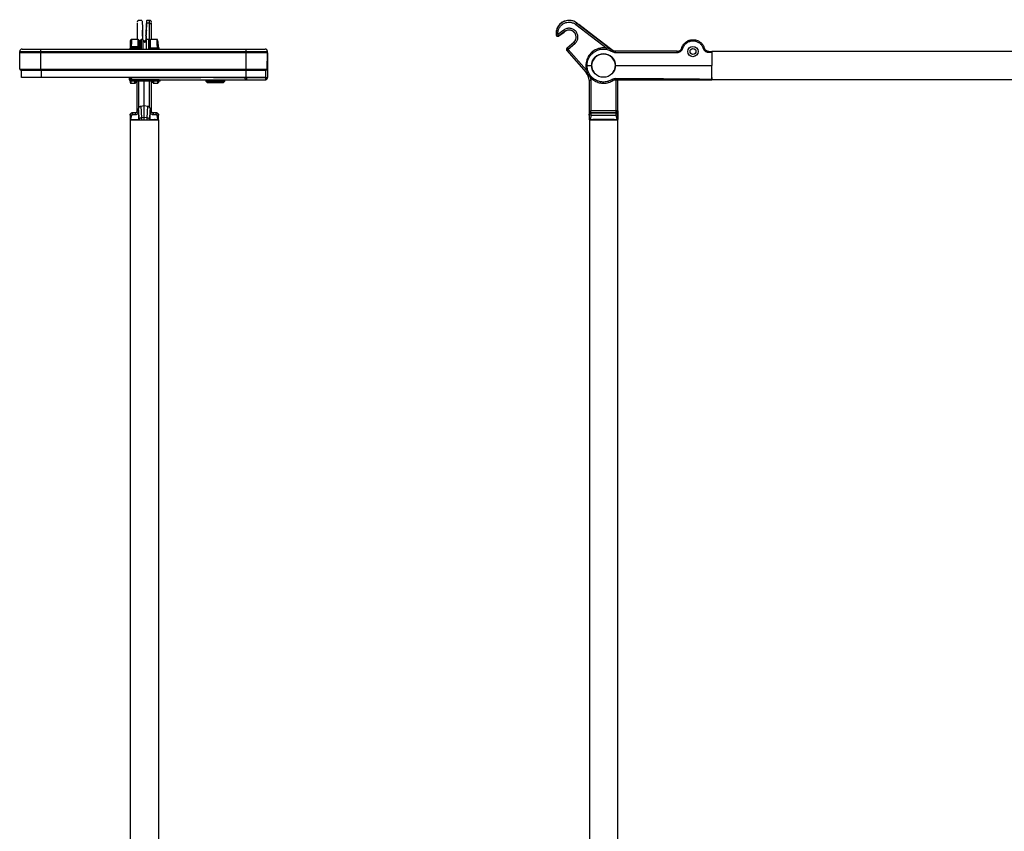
# Model space of a CAD drawing. Header units: millimetres. Extents: x 112 to 948, y 71 to 800.
# Tile 6 of 8: x 112 to 530, y 455 to 800. Entities that reach past the tile are written whole.
import ezdxf

# ---------------------------------------------------------------- set-up
doc = ezdxf.new("R2010")
doc.units = ezdxf.units.MM
doc.header["$LTSCALE"] = 5

msp = doc.modelspace()

# ---------------------------------------------------------------- linework, layer by layer
at = {"color": 7, "linetype": 'Continuous', "lineweight": 25}
for p, q in [((161.87, 798.86), (161.87, 798.25)), ((163.87, 800), (162.61, 799.98)), ((165.7, 795.01), (165.93, 799.11)), ((167.13, 799.98), (165.87, 800)), ((165.94, 798.86), (165.93, 799.11)), ((167.13, 798.84), (165.94, 798.86)), ((167.13, 798.84), (167.13, 799.98)), ((167.13, 788.81), (167.13, 798.84)), ((348.14, 798.25), (348.59, 798.84)), ((348.25, 799.11), (348.61, 798.86)), ((348.59, 798.84), (348.61, 798.86)), ((348.59, 798.84), (364.06, 786.99)), ((348.61, 798.86), (349.44, 798.22)), ((161.87, 798.25), (161.87, 791.81)), ((163.99, 795.78), (164.03, 795.01)), ((164.02, 795.29), (164.03, 795.01)), ((164.13, 793.4), (164.03, 795.01)), ((165.61, 793.4), (165.7, 795.01)), ((165.7, 795.01), (165.72, 795.29)), ((165.72, 793.46), (165.93, 798.22)), ((165.72, 795.29), (165.75, 795.73)), ((165.77, 795.29), (165.72, 795.29)), ((165.78, 795.69), (165.93, 798.22)), ((167.87, 791.81), (167.87, 798.25)), ((343.01, 795.91), (340.5, 794.06)), ((340.92, 793.4), (343.09, 795.01)), ((343.45, 795.31), (340.94, 793.45)), ((343.45, 795.31), (343.01, 795.91)), ((343.47, 795.29), (343.09, 795.01)), ((343.45, 795.31), (343.47, 795.29)), ((348.14, 798.25), (361.38, 788.09)), ((355.66, 793.46), (349.44, 798.22)), ((162.25, 791.81), (159.31, 791.81)), ((162.61, 791.58), (162.61, 788.81)), ((163.47, 791.81), (163.17, 791.51)), ((163.17, 787.79), (163.17, 791.51)), ((164.42, 791.81), (163.47, 791.81)), ((163.47, 791.81), (163.47, 787.79)), ((164.13, 791.81), (164.13, 791.9)), ((164.15, 791.81), (164.13, 791.9)), ((164.15, 793.27), (164.16, 793.26)), ((164.42, 787.79), (164.42, 791.81)), ((165.6, 791.11), (165.58, 791.13)), ((165.72, 793.46), (165.6, 791.39)), ((165.6, 791.47), (165.6, 791.9)), ((165.6, 791.47), (165.6, 791.39)), ((165.6, 791.12), (165.6, 791.39)), ((165.68, 793.41), (165.61, 793.4)), ((165.65, 791.07), (165.72, 793.46)), ((166.77, 791.81), (165.82, 791.81)), ((165.82, 787.79), (165.82, 791.81)), ((167.07, 791.51), (166.77, 791.81)), ((166.77, 787.79), (166.77, 791.81)), ((167.07, 791.51), (167.07, 787.79)), ((170.43, 791.81), (167.49, 791.81)), ((339.75, 793.99), (339.73, 793.93)), ((340.92, 793.4), (340.94, 793.45)), ((347.17, 790.62), (344.36, 788.22)), ((347.2, 790.59), (344.42, 788.21)), ((347.17, 790.62), (347.2, 790.59)), ((347.2, 790.59), (347.69, 790.02)), ((362.88, 787.92), (355.66, 793.46)), ((111.95, 786.29), (111.97, 786.82)), ((111.95, 786.29), (120.95, 786.29)), ((112.07, 779.28), (111.95, 786.29)), ((111.97, 786.82), (120.95, 786.82)), ((120.95, 786.82), (120.95, 787.79)), ((120.95, 787.79), (208.15, 787.79)), ((120.95, 786.29), (120.95, 786.82)), ((120.95, 786.82), (208.15, 786.82)), ((120.95, 779.28), (120.95, 786.29)), ((120.95, 786.29), (208.15, 786.29)), ((158.85, 788.11), (158.84, 787.79)), ((159.02, 788.06), (159.02, 787.79)), ((162.24, 788.24), (159.31, 788.24)), ((163.17, 788.81), (159.77, 788.81)), ((162.25, 787.79), (162.24, 788.24)), ((162.75, 787.79), (162.74, 788.11)), ((166.99, 787.79), (167, 788.11)), ((167.5, 788.81), (167.07, 788.81)), ((167.49, 787.79), (167.5, 788.24)), ((170.42, 788.24), (167.5, 788.24)), ((170.79, 788.81), (170.72, 788.81)), ((170.79, 788.81), (170.79, 788.3)), ((170.79, 788.14), (170.79, 787.79)), ((170.9, 787.82), (170.89, 788.11)), ((171.02, 788.42), (171.02, 787.79)), ((208.15, 786.82), (208.15, 787.79)), ((208.15, 786.29), (208.15, 786.82)), ((208.15, 786.82), (217.13, 786.82)), ((208.15, 779.28), (208.15, 786.29)), ((208.15, 786.29), (217.15, 786.29)), ((217.03, 779.28), (217.15, 786.29)), ((217.15, 786.29), (217.13, 786.82)), ((344.28, 787.15), (344.34, 787.15)), ((344.28, 787.15), (352.46, 777.86)), ((344.34, 787.15), (344.9, 787.64)), ((344.34, 787.15), (352.49, 777.89)), ((344.42, 788.21), (344.36, 788.22)), ((347.69, 790.02), (344.9, 787.64)), ((344.9, 787.64), (352.69, 778.8)), ((364.41, 786.75), (362.88, 787.92)), ((364.9, 786.37), (364.9, 786.86)), ((391.16, 786.86), (364.9, 786.86)), ((364.9, 786.37), (391.16, 786.37)), ((402.6, 788.39), (402.69, 788.1)), ((404.56, 786.81), (405.79, 786.81)), ((404.56, 786.45), (405.79, 786.52)), ((405.79, 786.52), (405.85, 780.81)), ((790.8, 786.79), (405.8, 786.79)), ((405.8, 786.79), (405.8, 785.84)), ((217.38, 780.79), (217.29, 785.8)), ((112.07, 779.28), (120.95, 779.28)), ((121.05, 778.69), (112.77, 778.69)), ((112.77, 775.78), (112.77, 778.69)), ((112.87, 778.79), (121.05, 778.79)), ((120.95, 779.28), (208.15, 779.28)), ((120.95, 778.79), (120.95, 779.28)), ((120.95, 778.79), (208.15, 778.79)), ((121.05, 778.69), (121.05, 778.79)), ((121.05, 778.69), (121.05, 775.78)), ((208.05, 778.69), (121.05, 778.69)), ((208.05, 778.69), (208.05, 778.79)), ((208.05, 778.79), (216.23, 778.79)), ((208.05, 775.78), (208.05, 778.69)), ((216.33, 778.69), (208.05, 778.69)), ((208.15, 779.28), (217.03, 779.28)), ((208.15, 778.79), (208.15, 779.28)), ((216.35, 778.79), (216.33, 777.9)), ((216.33, 778.69), (216.33, 775.78)), ((217.05, 780.79), (217.38, 780.79)), ((217.29, 775.77), (217.38, 780.79)), ((352.46, 777.86), (352.49, 777.89)), ((352.49, 777.89), (352.85, 778.21)), ((352.85, 780.81), (354.8, 780.81)), ((364.9, 780.81), (405.85, 780.81)), ((405.79, 775.06), (405.85, 780.81)), ((121.05, 775.78), (112.77, 775.78)), ((208.05, 775.78), (121.05, 775.78)), ((134.8, 775.78), (134.8, 775.68)), ((140.3, 775.68), (134.8, 775.68)), ((140.3, 775.68), (140.3, 775.78)), ((158.53, 774.73), (158.52, 775.78)), ((159.03, 774.73), (159.02, 775.78)), ((159.03, 774.24), (159.03, 774.73)), ((171.21, 774.73), (159.03, 774.73)), ((171.21, 774.24), (159.03, 774.24)), ((159.09, 775.78), (159.09, 775.76)), ((159.17, 775.77), (159.17, 775.78)), ((159.17, 775.77), (188.8, 775.77)), ((160.09, 774.79), (208.35, 774.79)), ((161.87, 761.55), (161.87, 774.24)), ((162.61, 762.95), (162.61, 774.24)), ((164.87, 763.81), (164.87, 774.24)), ((167.13, 762.95), (167.13, 774.24)), ((167.87, 761.55), (167.87, 774.24)), ((171.21, 774.79), (171.21, 774.73)), ((171.21, 774.73), (171.21, 774.24)), ((171.71, 774.79), (171.71, 774.73)), ((188.8, 775.78), (188.8, 775.68)), ((194.3, 775.68), (188.8, 775.68)), ((191.06, 774.39), (191.06, 774.16)), ((199.06, 774.39), (191.06, 774.39)), ((191.06, 774.16), (191.73, 773.49)), ((191.06, 774.16), (199.06, 774.16)), ((198.39, 773.49), (191.73, 773.49)), ((194.3, 775.68), (194.3, 775.78)), ((194.3, 775.77), (207.42, 775.77)), ((198.39, 773.49), (199.06, 774.16)), ((199.06, 774.16), (199.06, 774.39)), ((207.42, 775.78), (207.42, 775.77)), ((216.33, 775.78), (208.05, 775.78)), ((208.35, 775.77), (208.35, 775.78)), ((208.35, 775.77), (216.29, 775.77)), ((208.35, 774.79), (208.35, 775.77)), ((208.35, 774.79), (216.29, 774.79)), ((215.08, 774.79), (215.08, 774.79)), ((216.29, 775.78), (216.29, 775.77)), ((216.29, 775.77), (216.29, 774.79)), ((353.7, 774.56), (353.74, 774.56)), ((353.7, 774.56), (353.7, 757.81)), ((353.74, 774.56), (353.74, 761.55)), ((353.74, 774.56), (354.49, 774.56)), ((354.25, 775.91), (354.49, 774.56)), ((354.49, 774.56), (354.49, 761.55)), ((365.21, 761.55), (365.21, 774.76)), ((365.96, 762.95), (365.96, 774.76)), ((366, 763.81), (366, 774.76)), ((405.8, 775.79), (405.8, 775.15)), ((405.8, 774.9), (405.8, 774.79)), ((790.8, 774.79), (405.8, 774.79)), ((159.21, 773.31), (160.93, 773.31)), ((168.81, 773.31), (170.53, 773.31)), ((162.38, 761.55), (161.87, 761.55)), ((162.38, 761.55), (162.38, 761.95)), ((162.38, 761.95), (162.57, 757.76)), ((162.38, 761.55), (162.38, 760.74)), ((163.44, 763.61), (164.87, 763.81)), ((163.44, 763.61), (163.67, 758.62)), ((164.87, 763.81), (166.3, 763.61)), ((164.87, 758.69), (164.87, 763.81)), ((166.07, 758.62), (166.3, 763.61)), ((167.16, 757.76), (167.35, 761.95)), ((167.35, 761.95), (167.35, 761.55)), ((167.35, 761.55), (167.36, 760.74)), ((167.87, 761.55), (167.35, 761.55)), ((353.74, 761.55), (354.49, 761.55)), ((365.21, 761.55), (354.49, 761.55)), ((365.93, 761.55), (365.21, 761.55)), ((365.93, 761.55), (365.93, 761.95)), ((365.93, 761.55), (365.96, 760.74)), ((365.98, 763.61), (366, 763.81)), ((158.82, 759.72), (158.82, 757.87)), ((158.82, 759.72), (158.82, 759.72)), ((158.87, 757.81), (158.87, 372.81)), ((158.87, 757.81), (170.87, 757.81)), ((159.21, 757.87), (159.56, 759.72)), ((159.21, 757.87), (162.38, 757.84)), ((161.08, 760.75), (159.8, 760.72)), ((159.8, 759.97), (161.08, 760)), ((162.38, 760.74), (162.38, 757.84)), ((162.45, 757.84), (162.38, 757.84)), ((164.87, 758.69), (163.67, 758.62)), ((166.07, 758.62), (164.87, 758.69)), ((164.87, 757.81), (164.87, 758.69)), ((167.36, 757.84), (167.29, 757.84)), ((167.36, 757.84), (167.36, 760.74)), ((167.36, 757.84), (170.53, 757.87)), ((169.94, 760.72), (168.65, 760.75)), ((168.65, 760), (169.94, 759.97)), ((169.33, 757.81), (169.39, 757.84)), ((170.18, 759.72), (170.53, 757.87)), ((170.87, 757.81), (170.87, 372.81)), ((170.92, 757.87), (170.92, 759.72)), ((353.8, 757.87), (353.7, 757.81)), ((353.85, 757.81), (353.7, 757.81)), ((353.77, 760), (353.79, 759.97)), ((353.8, 759.72), (353.8, 757.87)), ((353.85, 757.81), (353.85, 372.81)), ((353.85, 757.81), (365.85, 757.81)), ((354.55, 759.72), (354.2, 757.87)), ((354.2, 757.87), (365.51, 757.87)), ((354.54, 760.72), (354.52, 760.75)), ((365.19, 760.75), (354.52, 760.75)), ((354.54, 760.72), (365.17, 760.72)), ((354.55, 759.72), (365.16, 759.72)), ((355.29, 757.85), (355.22, 757.81)), ((363.62, 757.86), (356.09, 757.86)), ((364.44, 757.84), (364.42, 757.85)), ((364.44, 757.84), (365.96, 757.84)), ((365.16, 759.72), (365.51, 757.87)), ((365.19, 760.75), (365.17, 760.72)), ((365.85, 757.81), (365.85, 372.81)), ((365.96, 760.74), (365.9, 760.88)), ((365.91, 757.87), (365.91, 759.72)), ((365.91, 757.87), (365.96, 757.84)), ((365.92, 759.97), (365.94, 760)), ((365.96, 760.74), (365.96, 757.84))]:
    msp.add_line(p, q, dxfattribs=at)
at = {"color": 7, "linetype": 'Continuous', "lineweight": 25, "flags": 128}
for points in [[(158.85, 788.11), (158.86, 788.14), (158.88, 788.17), (158.93, 788.19), (158.98, 788.21), (159.05, 788.23), (159.14, 788.24), (159.22, 788.24), (159.31, 788.24)], [(392.98, 787.92), (393.15, 788.5), (393.17, 788.57)], [(159.17, 775.77), (159.1, 775.76), (159.09, 775.76)], [(191.14, 774.79), (191.3, 774.56), (191.54, 774.39)], [(198.58, 774.39), (198.82, 774.56), (198.99, 774.79)], [(217.22, 775.76), (217.27, 775.77), (217.29, 775.77)]]:
    msp.add_lwpolyline(points, dxfattribs=at)
at = {"color": 7, "linetype": 'Continuous', "lineweight": 25}
for centre, radius in [((397.85, 786.81), 1.25), ((359.85, 780.81), 5)]:
    msp.add_circle(centre, radius, dxfattribs=at)
for centre, radius, start, end in [((167.19, 798.16), 0.683, 7.1777, 94.9661), ((345.24, 794.47), 5.51, 52.5358, 184.9472), ((345.24, 792.88), 3.01, 310.45, 126.45), ((345.24, 792.88), 2.99, 340.7345, 70.0533), ((165.12, 791.51), 0.7, 180, 360), ((340.5, 794.06), 0.75, 184.9917, 306.4055), ((345.24, 792.88), 2.97, 310.45, 326.2775), ((112.97, 786.79), 1, 90, 178), ((216.13, 786.79), 1, 2, 90), ((216.29, 785.79), 1, 1, 31.0536), ((344.9, 787.64), 0.75, 130.4708, 221.3245), ((374.84, 779.83), 13.22, 146.3203, 148.455), ((403.22, 785.31), 2.99, 101.1745, 110.1028), ((217.17, 784.82), 0.993, 83.1426, 91.8634), ((112.57, 779.29), 0.5, 181, 270), ((216.53, 779.29), 0.5, 270, 359), ((348.7, 774.56), 5, 360, 41.3453), ((348.7, 774.56), 5.04, 360, 41.3453), ((159.03, 774.74), 0.5, 180.6, 270), ((158.78, 786.67), 11.94, 268.8003, 271.1997), ((160.13, 775.75), 0.963, 178.8011, 267.7308), ((171.46, 786.67), 11.94, 268.8003, 271.1997), ((171.21, 774.74), 0.5, 270, 359.4), ((207.88, 804.33), 28.56, 269.0724, 270.9276), ((208.38, 775.75), 0.963, 178.8011, 267.7308), ((216.89, 799.6), 23.84, 268.5624, 270.7956), ((159.19, 760.35), 10.75, 358.0016, 1.9984), ((354.52, 760), 0.75, 90.0204, 179.9796)]:
    msp.add_arc(centre, radius, start, end, dxfattribs=at)
for centre, major_axis, ratio, start_param, end_param in [((165.75, 794.46), (0.12, 5.53), 0.027335, 5.707866, 7.950605), ((164.1, 792.88), (-0.15, 2.99), 0.004928, 0.347889, 1.906797), ((165.64, 792.88), (0.15, 2.99), 0.004928, 4.376388, 5.935296), ((344.85, 787.65), (-0.748, 0.054), 0.999691, 5.490129, 7.076242), ((359.85, 780.72), (0, 5.05), 0.999848, 4.729845, 7.836526), ((359.85, 780.9), (0, 5.05), 0.999848, 1.588252, 2.183099), ((359.85, 780.9), (0, 5.05), 0.999848, 4.100004, 4.694933)]:
    msp.add_ellipse(centre, major_axis=major_axis, ratio=ratio, start_param=start_param, end_param=end_param, dxfattribs=at)
msp.add_ellipse((397.85, 786.77), major_axis=(0, 2.2), ratio=0.999848, dxfattribs=at)
for points, knots in [([(162.6, 799.97), (162.55, 799.97), (162.42, 799.96), (162.24, 799.89), (162.08, 799.76), (161.95, 799.59), (161.88, 799.41), (161.87, 799.28), (161.87, 799.23)], [0, 0, 0, 0, 0.140013, 0.31527, 0.497435, 0.6796, 0.854857, 1, 1, 1, 1]), ([(163.91, 799.85), (163.92, 799.66), (163.96, 799.26), (164.02, 798.14), (164.07, 796.81), (164.12, 795.46), (164.14, 794.42), (164.15, 793.93)], [0, 0, 0, 0, 0.217047, 0.47152, 0.6084, 0.814739, 1, 1, 1, 1]), ([(165.93, 798.22), (165.93, 798.31), (165.94, 798.53), (165.94, 798.74), (165.94, 798.86)], [0, 0, 0, 0, 0.449909, 1, 1, 1, 1]), ([(167.87, 799.23), (167.87, 799.28), (167.86, 799.41), (167.79, 799.59), (167.66, 799.76), (167.49, 799.89), (167.32, 799.96), (167.2, 799.97), (167.14, 799.97)], [0, 0, 0, 0, 0.145889, 0.322047, 0.505148, 0.688249, 0.864407, 1, 1, 1, 1]), ([(167.87, 798.25), (167.87, 798.53), (167.87, 798.82), (167.87, 798.93), (167.87, 798.93)], [0, 0, 0, 0, 0.945146, 1, 1, 1, 1]), ([(348.25, 799.11), (347.81, 799.35), (346.9, 799.84), (345.39, 800.06), (343.83, 799.89), (342.23, 799.24), (341, 798.14), (340.16, 796.81), (339.7, 795.46), (339.72, 794.42), (339.73, 793.93)], [0, 0, 0, 0, 0.120974, 0.250011, 0.361484, 0.500072, 0.662557, 0.749957, 0.881708, 1, 1, 1, 1]), ([(165.78, 795.86), (165.78, 795.86), (165.79, 795.92), (165.79, 795.8), (165.78, 795.69)], [0, 0, 0, 0, 0.067474, 1, 1, 1, 1]), ([(346.26, 795.69), (345.95, 795.77), (345.32, 795.94), (344.31, 795.79), (343.75, 795.45), (343.47, 795.29)], [0, 0, 0, 0, 0.327687, 0.668191, 1, 1, 1, 1]), ([(158.9, 791.1), (158.9, 791.1), (158.9, 791.02), (158.89, 790.45), (158.87, 789.45), (158.85, 788.56), (158.85, 788.11)], [0, 0, 0, 0, 0.019438, 0.346034, 0.67279, 1, 1, 1, 1]), ([(159.41, 791.81), (159.35, 791.8), (159.25, 791.79), (159.12, 791.69), (159.04, 791.59), (159.01, 791.56), (158.99, 791.54), (158.98, 791.52), (158.97, 791.5), (158.96, 791.48), (158.94, 791.45), (158.92, 791.42), (158.9, 791.37), (158.9, 791.33), (158.9, 791.29), (158.9, 791.1), (158.9, 791.1)], [0, 0, 0, 0, 0.145366, 0.258116, 0.278081, 0.294475, 0.30155, 0.308099, 0.314407, 0.320835, 0.335461, 0.354536, 0.41156, 0.622725, 0.990305, 1, 1, 1, 1]), ([(159.4, 791.79), (159.4, 791.8), (159.4, 791.88), (159.4, 791.51), (159.38, 790.66), (159.36, 789.52), (159.33, 788.65), (159.31, 788.24)], [0, 0, 0, 0, 0.0287906, 0.3102246, 0.56594, 0.7958799, 1, 1, 1, 1]), ([(162.69, 791.32), (162.68, 791.38), (162.67, 791.48), (162.6, 791.6), (162.53, 791.67), (162.45, 791.74), (162.34, 791.8), (162.24, 791.81), (162.17, 791.81)], [0, 0, 0, 0, 0.239739, 0.368756, 0.50046, 0.632096, 0.76092, 1, 1, 1, 1]), ([(162.24, 788.24), (162.23, 788.79), (162.22, 789.86), (162.2, 791.02), (162.19, 791.64), (162.18, 791.87), (162.19, 791.81), (162.19, 791.81)], [0, 0, 0, 0, 0.2794949, 0.5388742, 0.7780969, 0.9971265, 1, 1, 1, 1]), ([(162.74, 788.11), (162.73, 788.55), (162.72, 789.44), (162.7, 790.49), (162.69, 791.13), (162.68, 791.39), (162.69, 791.32), (162.69, 791.32)], [0, 0, 0, 0, 0.249669, 0.499296, 0.748929, 0.998561, 1, 1, 1, 1]), ([(164.15, 793.93), (164.15, 793.86), (164.15, 793.73), (164.15, 793.55), (164.15, 793.41), (164.15, 793.31), (164.15, 793.25), (164.14, 793.25), (164.13, 793.3), (164.13, 793.37), (164.13, 793.4)], [0, 0, 0, 0, 0.132852, 0.265504, 0.386657, 0.507417, 0.631466, 0.755231, 0.877677, 1, 1, 1, 1]), ([(164.87, 791.23), (164.79, 791.24), (164.64, 791.25), (164.51, 791.32), (164.45, 791.36)], [0, 0, 0, 0, 0.504391, 1, 1, 1, 1]), ([(164.87, 791.23), (164.95, 791.24), (165.1, 791.25), (165.31, 791.35), (165.48, 791.51), (165.58, 791.7), (165.6, 791.84), (165.6, 791.9)], [0, 0, 0, 0, 0.200079, 0.3996264, 0.612773, 0.8459562, 1, 1, 1, 1]), ([(165.6, 791.47), (165.59, 791.38), (165.56, 791.2), (165.39, 790.97), (165.21, 790.84), (165.1, 790.82), (165.07, 790.82)], [0, 0, 0, 0, 0.307463, 0.614926, 0.922389, 1, 1, 1, 1]), ([(165.29, 790.84), (165.32, 790.86), (165.38, 790.89), (165.46, 790.99), (165.57, 791.16), (165.59, 791.3), (165.6, 791.39)], [0, 0, 0, 0, 0.1273618, 0.3510236, 0.5741491, 1, 1, 1, 1]), ([(165.61, 793.4), (165.61, 793.36), (165.6, 793.27), (165.59, 793.24), (165.59, 793.29), (165.58, 793.43), (165.58, 793.63), (165.59, 793.81), (165.59, 793.91), (165.59, 793.93)], [0, 0, 0, 0, 0.16018, 0.32037, 0.480307, 0.639897, 0.799286, 0.958709, 1, 1, 1, 1]), ([(167, 788.11), (167, 788.55), (167.02, 789.45), (167.04, 790.48), (167.05, 791.18), (167.05, 791.27), (167.05, 791.32)], [0, 0, 0, 0, 0.250029, 0.500016, 0.750008, 1, 1, 1, 1]), ([(167.05, 791.32), (167.06, 791.38), (167.07, 791.48), (167.13, 791.59), (167.18, 791.64), (167.2, 791.67)], [0, 0, 0, 0, 0.4785848, 0.7365101, 1, 1, 1, 1]), ([(167.56, 791.81), (167.5, 791.81), (167.4, 791.8), (167.28, 791.74), (167.23, 791.69), (167.2, 791.67)], [0, 0, 0, 0, 0.478583, 0.736509, 1, 1, 1, 1]), ([(167.5, 788.24), (167.5, 788.79), (167.52, 789.86), (167.54, 791.02), (167.55, 791.64), (167.55, 791.87), (167.55, 791.81), (167.55, 791.81)], [0, 0, 0, 0, 0.279644, 0.539069, 0.778234, 0.997103, 1, 1, 1, 1]), ([(170.89, 788.11), (170.88, 788.59), (170.85, 789.57), (170.71, 790.78), (170.51, 791.65), (170.39, 791.76), (170.32, 791.81)], [0, 0, 0, 0, 0.238632, 0.486351, 0.741424, 1, 1, 1, 1]), ([(170.42, 788.24), (170.41, 788.66), (170.38, 789.55), (170.35, 790.72), (170.34, 791.53), (170.33, 791.88), (170.34, 791.8), (170.34, 791.79)], [0, 0, 0, 0, 0.209961, 0.4471458, 0.7115025, 0.9744017, 1, 1, 1, 1]), ([(339.73, 793.93), (339.74, 793.86), (339.77, 793.73), (339.87, 793.55), (340.01, 793.41), (340.18, 793.31), (340.37, 793.25), (340.57, 793.25), (340.76, 793.3), (340.87, 793.37), (340.92, 793.4)], [0, 0, 0, 0, 0.132852, 0.265504, 0.386657, 0.507417, 0.631466, 0.755231, 0.877677, 1, 1, 1, 1]), ([(340.5, 794.06), (340.45, 794.07), (340.36, 794.09), (340.22, 794.1), (340.09, 794.11), (339.97, 794.1), (339.88, 794.08), (339.81, 794.06), (339.76, 794.02), (339.75, 794), (339.75, 793.99)], [0, 0, 0, 0, 0.119483, 0.244152, 0.375439, 0.489493, 0.628467, 0.74251, 0.865459, 1, 1, 1, 1]), ([(347.72, 791.23), (347.72, 791.24), (347.74, 791.25), (347.81, 791.35), (347.9, 791.51), (347.99, 791.7), (348.04, 791.84), (348.07, 791.9)], [0, 0, 0, 0, 0.200079, 0.399626, 0.612773, 0.845956, 1, 1, 1, 1]), ([(393.07, 788.28), (393.32, 788.85), (393.78, 789.94), (395.1, 791.08), (396.54, 791.71), (398.14, 791.89), (399.77, 791.54), (401.17, 790.65), (402.16, 789.52), (402.49, 788.65), (402.65, 788.24)], [0, 0, 0, 0, 0.144457, 0.277459, 0.39898, 0.511037, 0.652727, 0.781469, 0.897234, 1, 1, 1, 1]), ([(393.55, 788.14), (393.73, 788.58), (394.1, 789.47), (395.15, 790.5), (396.43, 791.17), (397.87, 791.4), (399.31, 791.16), (400.59, 790.48), (401.63, 789.45), (402.01, 788.56), (402.2, 788.11)], [0, 0, 0, 0, 0.12496, 0.249919, 0.374878, 0.499836, 0.624795, 0.749765, 0.874795, 1, 1, 1, 1]), ([(159.31, 788.24), (159.31, 788.09), (159.3, 787.93), (159.29, 787.8), (159.29, 787.79)], [0, 0, 0, 0, 0.90477, 1, 1, 1, 1]), ([(162.74, 788.11), (162.73, 788.12), (162.72, 788.15), (162.66, 788.18), (162.6, 788.2), (162.52, 788.22), (162.4, 788.24), (162.3, 788.24), (162.24, 788.24)], [0, 0, 0, 0, 0.239525, 0.368405, 0.500001, 0.631597, 0.760476, 1, 1, 1, 1]), ([(167.5, 788.24), (167.43, 788.24), (167.34, 788.24), (167.22, 788.22), (167.14, 788.2), (167.08, 788.18), (167.01, 788.15), (167, 788.12), (167, 788.11)], [0, 0, 0, 0, 0.239524, 0.368403, 0.499999, 0.631595, 0.760475, 1, 1, 1, 1]), ([(170.89, 788.11), (170.88, 788.13), (170.87, 788.16), (170.82, 788.19), (170.76, 788.21), (170.68, 788.23), (170.57, 788.24), (170.48, 788.24), (170.42, 788.24)], [0, 0, 0, 0, 0.239519, 0.3684, 0.5, 0.6316, 0.760481, 1, 1, 1, 1]), ([(170.45, 787.79), (170.45, 787.8), (170.44, 787.93), (170.43, 788.09), (170.42, 788.24)], [0, 0, 0, 0, 0.096046, 1, 1, 1, 1]), ([(344.9, 787.64), (344.88, 787.73), (344.84, 787.85), (344.75, 788), (344.68, 788.09), (344.61, 788.17), (344.53, 788.22), (344.47, 788.24), (344.43, 788.22), (344.42, 788.21)], [0, 0, 0, 0, 0.217864, 0.331671, 0.450476, 0.575639, 0.708324, 0.849507, 1, 1, 1, 1]), ([(363.84, 787.17), (363.24, 787.48), (362.06, 788.1), (360.08, 788.39), (358.12, 788.19), (356.26, 787.5), (354.73, 786.39), (353.52, 784.95), (352.57, 783.12), (352.43, 781.63), (352.35, 780.81)], [0, 0, 0, 0, 0.125458, 0.250607, 0.370388, 0.493098, 0.619475, 0.720659, 0.846854, 1, 1, 1, 1]), ([(352.85, 780.81), (352.9, 781.43), (353, 782.68), (353.75, 784.41), (354.91, 785.89), (356.42, 787.01), (358.17, 787.7), (360.04, 787.9), (361.91, 787.62), (363.02, 787.04), (363.57, 786.75)], [0, 0, 0, 0, 0.125001, 0.250001, 0.375001, 0.500001, 0.625001, 0.75, 0.875, 1, 1, 1, 1]), ([(363.57, 786.75), (363.78, 786.64), (364.19, 786.42), (364.66, 786.39), (364.9, 786.37)], [0, 0, 0, 0, 0.499999, 1, 1, 1, 1]), ([(364.9, 786.86), (364.71, 786.87), (364.34, 786.9), (364, 787.08), (363.84, 787.17)], [0, 0, 0, 0, 0.49329, 1, 1, 1, 1]), ([(391.16, 786.86), (391.35, 786.88), (391.74, 786.91), (392.3, 787.18), (392.8, 787.63), (392.98, 788.06), (393.07, 788.28)], [0, 0, 0, 0, 0.219953, 0.45996, 0.719988, 1, 1, 1, 1]), ([(391.16, 786.37), (391.39, 786.39), (391.88, 786.43), (392.58, 786.77), (393.21, 787.33), (393.43, 787.86), (393.55, 788.14)], [0, 0, 0, 0, 0.220507, 0.460705, 0.720551, 1, 1, 1, 1]), ([(393.55, 788.14), (393.49, 788.16), (393.4, 788.18), (393.29, 788.22), (393.21, 788.24), (393.15, 788.26), (393.09, 788.27), (393.08, 788.27), (393.07, 788.28)], [0, 0, 0, 0, 0.239527, 0.368406, 0.5, 0.631594, 0.760473, 1, 1, 1, 1]), ([(402.2, 788.11), (402.32, 787.84), (402.55, 787.32), (403.18, 786.78), (403.87, 786.47), (404.34, 786.46), (404.56, 786.45)], [0, 0, 0, 0, 0.285553, 0.547412, 0.785561, 1, 1, 1, 1]), ([(402.65, 788.24), (402.7, 788.1), (402.8, 787.83), (403.11, 787.4), (403.56, 787.04), (404.1, 786.84), (404.42, 786.82), (404.56, 786.81)], [0, 0, 0, 0, 0.176579, 0.338514, 0.61728, 0.837879, 1, 1, 1, 1]), ([(404.56, 786.81), (404.37, 786.83), (403.98, 786.86), (403.42, 787.13), (402.92, 787.59), (402.74, 788.02), (402.65, 788.24)], [0, 0, 0, 0, 0.2195912, 0.4594782, 0.7196274, 1, 1, 1, 1]), ([(404.56, 786.81), (404.56, 786.81), (404.56, 786.8), (404.56, 786.75), (404.55, 786.71), (404.56, 786.65), (404.56, 786.56), (404.56, 786.49), (404.56, 786.45)], [0, 0, 0, 0, 0.239466, 0.368235, 0.499719, 0.631244, 0.760131, 1, 1, 1, 1]), ([(405.79, 786.52), (405.79, 786.54), (405.79, 786.58), (405.79, 786.65), (405.79, 786.73), (405.79, 786.8), (405.79, 786.81), (405.79, 786.81)], [0, 0, 0, 0, 0.131345, 0.261021, 0.501154, 0.750854, 1, 1, 1, 1]), ([(139.38, 778.79), (139.57, 778.79), (139.99, 778.79), (140.05, 778.79), (140.08, 778.79)], [0, 0, 0, 0, 0.483758, 1, 1, 1, 1]), ([(139.38, 778.79), (139.57, 778.79), (139.99, 778.79), (140.05, 778.79), (140.08, 778.79)], [0, 0, 0, 0, 0.483758, 1, 1, 1, 1]), ([(193.38, 778.79), (193.57, 778.79), (193.99, 778.79), (194.05, 778.79), (194.08, 778.79)], [0, 0, 0, 0, 0.483758, 1, 1, 1, 1]), ([(352.35, 780.81), (352.36, 780.81), (352.36, 780.81), (352.41, 780.81), (352.49, 780.81), (352.59, 780.81), (352.72, 780.81), (352.81, 780.81), (352.85, 780.81)], [0, 0, 0, 0, 0.167108, 0.331352, 0.485794, 0.625222, 0.848555, 1, 1, 1, 1]), ([(352.35, 780.81), (352.43, 779.99), (352.58, 778.46), (353.6, 776.52), (354.84, 775.14), (356.32, 774.12), (358.05, 773.44), (360.05, 773.23), (362.06, 773.52), (363.24, 774.15), (363.84, 774.46)], [0, 0, 0, 0, 0.153589, 0.288152, 0.403631, 0.49998, 0.624526, 0.749377, 0.874534, 1, 1, 1, 1]), ([(363.57, 774.87), (363.02, 774.58), (361.91, 774), (360.04, 773.73), (358.17, 773.92), (356.42, 774.61), (354.91, 775.73), (353.75, 777.21), (353, 778.95), (352.9, 780.19), (352.85, 780.81)], [0, 0, 0, 0, 0.125, 0.25, 0.374999, 0.499999, 0.624999, 0.749999, 0.874999, 1, 1, 1, 1]), ([(158.83, 774.28), (158.83, 774.22), (158.84, 773.89), (158.84, 773.74), (158.84, 773.82), (158.84, 773.82)], [0, 0, 0, 0, 0.17387, 0.928162, 1, 1, 1, 1]), ([(158.84, 773.8), (158.85, 773.74), (158.86, 773.64), (158.93, 773.53), (158.99, 773.45), (159.07, 773.38), (159.19, 773.32), (159.29, 773.32), (159.35, 773.31)], [0, 0, 0, 0, 0.23967, 0.368712, 0.500461, 0.632142, 0.76099, 1, 1, 1, 1]), ([(159.09, 775.79), (159.11, 775.66), (159.12, 775.47), (159.25, 775.23), (159.41, 775.03), (159.68, 774.86), (159.92, 774.78), (160.06, 774.79), (160.09, 774.8)], [0, 0, 0, 0, 0.244148, 0.350662, 0.52891, 0.725811, 0.944383, 1, 1, 1, 1]), ([(159.34, 773.33), (159.34, 773.33), (159.34, 773.24), (159.34, 773.5), (159.33, 774.02), (159.33, 774.24)], [0, 0, 0, 0, 0.052775, 0.598459, 1, 1, 1, 1]), ([(160.8, 773.36), (160.8, 773.35), (160.8, 773.29), (160.8, 773.57), (160.81, 774.04), (160.81, 774.24)], [0, 0, 0, 0, 0.157975, 0.646695, 1, 1, 1, 1]), ([(161.3, 773.81), (161.29, 773.74), (161.28, 773.65), (161.21, 773.53), (161.17, 773.48), (161.14, 773.45)], [0, 0, 0, 0, 0.478443, 0.736419, 1, 1, 1, 1]), ([(161.3, 773.81), (161.3, 773.81), (161.3, 773.74), (161.3, 773.88), (161.3, 774.19), (161.3, 774.24)], [0, 0, 0, 0, 0.01005, 0.852347, 1, 1, 1, 1]), ([(168.44, 773.81), (168.44, 773.84), (168.44, 773.87), (168.43, 774.19), (168.43, 774.24)], [0, 0, 0, 0, 0.850907, 1, 1, 1, 1]), ([(168.59, 773.45), (168.57, 773.48), (168.52, 773.53), (168.46, 773.65), (168.45, 773.74), (168.44, 773.81)], [0, 0, 0, 0, 0.2635814, 0.5215573, 1, 1, 1, 1]), ([(168.94, 773.33), (168.94, 773.33), (168.94, 773.24), (168.94, 773.5), (168.93, 774.02), (168.93, 774.24)], [0, 0, 0, 0, 0.050785, 0.597521, 1, 1, 1, 1]), ([(170.41, 774.24), (170.41, 774.02), (170.4, 773.5), (170.4, 773.21), (170.4, 773.41), (170.4, 773.51)], [0, 0, 0, 0, 0.268, 0.634084, 1, 1, 1, 1]), ([(170.9, 773.81), (170.89, 773.74), (170.88, 773.65), (170.81, 773.53), (170.77, 773.48), (170.74, 773.45)], [0, 0, 0, 0, 0.478443, 0.736419, 1, 1, 1, 1]), ([(170.9, 774.24), (170.9, 774.19), (170.9, 773.87), (170.9, 773.84), (170.9, 773.81)], [0, 0, 0, 0, 0.149063, 1, 1, 1, 1]), ([(216.28, 774.79), (216.34, 774.79), (216.46, 774.8), (216.63, 774.86), (216.78, 774.95), (216.92, 775.08), (217.04, 775.23), (217.13, 775.41), (217.19, 775.59), (217.21, 775.71), (217.22, 775.77)], [0, 0, 0, 0, 0.12839, 0.256474, 0.38391, 0.510363, 0.635509, 0.759029, 0.880622, 1, 1, 1, 1]), ([(364.9, 775.25), (364.66, 775.24), (364.19, 775.2), (363.78, 774.98), (363.57, 774.87)], [0, 0, 0, 0, 0.5000005, 1, 1, 1, 1]), ([(363.84, 774.46), (363.83, 774.46), (363.83, 774.47), (363.79, 774.52), (363.76, 774.57), (363.72, 774.64), (363.65, 774.74), (363.6, 774.82), (363.57, 774.87)], [0, 0, 0, 0, 0.240227, 0.369224, 0.50079, 0.632241, 0.760906, 1, 1, 1, 1]), ([(363.84, 774.46), (364, 774.55), (364.34, 774.72), (364.71, 774.75), (364.9, 774.76)], [0, 0, 0, 0, 0.506707, 1, 1, 1, 1]), ([(364.9, 775.25), (371.71, 775.27), (385.35, 775.3), (398.98, 775.14), (405.79, 775.06)], [0, 0, 0, 0, 0.500014, 1, 1, 1, 1]), ([(364.9, 774.76), (364.9, 774.77), (364.9, 774.78), (364.9, 774.84), (364.9, 774.9), (364.9, 774.98), (364.9, 775.09), (364.9, 775.19), (364.9, 775.25)], [0, 0, 0, 0, 0.239595, 0.368383, 0.499858, 0.631354, 0.760202, 1, 1, 1, 1]), ([(364.9, 774.76), (367.62, 774.76), (373.18, 774.76), (381.52, 774.76), (389.7, 774.76), (397.77, 774.76), (403.06, 774.76), (405.79, 774.76)], [0, 0, 0, 0, 0.200003, 0.407817, 0.611839, 0.79999, 1, 1, 1, 1]), ([(405.79, 774.76), (405.79, 774.76), (405.79, 774.77), (405.79, 774.82), (405.79, 774.9), (405.79, 774.98), (405.79, 775.04), (405.79, 775.06)], [0, 0, 0, 0, 0.2171747, 0.4343518, 0.6514676, 0.8685268, 1, 1, 1, 1]), ([(160.78, 773.31), (160.85, 773.32), (160.94, 773.33), (161.06, 773.38), (161.12, 773.43), (161.14, 773.45)], [0, 0, 0, 0, 0.478443, 0.736419, 1, 1, 1, 1]), ([(168.59, 773.45), (168.62, 773.43), (168.67, 773.38), (168.79, 773.33), (168.89, 773.32), (168.95, 773.31)], [0, 0, 0, 0, 0.263581, 0.521557, 1, 1, 1, 1]), ([(170.38, 773.31), (170.45, 773.32), (170.54, 773.33), (170.66, 773.38), (170.72, 773.43), (170.74, 773.45)], [0, 0, 0, 0, 0.478443, 0.736419, 1, 1, 1, 1]), ([(161.08, 760.75), (161.16, 760.75), (161.32, 760.77), (161.51, 760.87), (161.66, 760.99), (161.72, 761.09), (161.75, 761.13)], [0, 0, 0, 0, 0.305485, 0.574039, 0.80557, 1, 1, 1, 1]), ([(161.75, 761.13), (161.79, 761.2), (161.85, 761.33), (161.86, 761.47), (161.87, 761.55)], [0, 0, 0, 0, 0.506359, 1, 1, 1, 1]), ([(162.38, 760.74), (162.3, 760.79), (162.18, 760.86), (162.03, 760.95), (161.93, 761.02), (161.85, 761.07), (161.77, 761.12), (161.76, 761.12), (161.75, 761.13)], [0, 0, 0, 0, 0.240223, 0.369217, 0.500781, 0.632231, 0.760898, 1, 1, 1, 1]), ([(162.38, 761.95), (162.39, 762.14), (162.41, 762.48), (162.55, 762.8), (162.61, 762.95)], [0, 0, 0, 0, 0.548234, 1, 1, 1, 1]), ([(162.61, 762.95), (162.66, 763.04), (162.76, 763.21), (162.96, 763.41), (163.19, 763.56), (163.36, 763.59), (163.44, 763.61)], [0, 0, 0, 0, 0.274078, 0.531309, 0.770798, 1, 1, 1, 1]), ([(166.3, 763.61), (166.38, 763.59), (166.55, 763.56), (166.78, 763.41), (166.98, 763.21), (167.08, 763.04), (167.13, 762.95)], [0, 0, 0, 0, 0.227874, 0.468605, 0.724229, 1, 1, 1, 1]), ([(167.13, 762.95), (167.19, 762.8), (167.33, 762.48), (167.34, 762.14), (167.35, 761.95)], [0, 0, 0, 0, 0.450976, 1, 1, 1, 1]), ([(167.36, 760.74), (167.44, 760.79), (167.56, 760.86), (167.71, 760.95), (167.81, 761.02), (167.89, 761.07), (167.96, 761.12), (167.98, 761.12), (167.98, 761.13)], [0, 0, 0, 0, 0.239662, 0.368492, 0.5, 0.631508, 0.760338, 1, 1, 1, 1]), ([(167.98, 761.13), (167.95, 761.2), (167.88, 761.33), (167.87, 761.47), (167.87, 761.55)], [0, 0, 0, 0, 0.506312, 1, 1, 1, 1]), ([(167.98, 761.17), (167.95, 761.21), (167.88, 761.33), (167.87, 761.46), (167.87, 761.55)], [0, 0, 0, 0, 0.367896, 1, 1, 1, 1]), ([(167.98, 761.13), (168.01, 761.09), (168.08, 760.99), (168.22, 760.87), (168.42, 760.77), (168.57, 760.75), (168.65, 760.75)], [0, 0, 0, 0, 0.19443, 0.425961, 0.694515, 1, 1, 1, 1]), ([(353.74, 761.55), (353.74, 761.38), (353.74, 761.04), (353.75, 760.63), (353.75, 760.34), (353.76, 760.16), (353.76, 760.02), (353.77, 760.01), (353.77, 760)], [0, 0, 0, 0, 0.200819, 0.433958, 0.56743, 0.700706, 0.850375, 1, 1, 1, 1]), ([(353.79, 761.55), (353.79, 761.47), (353.77, 761.31), (353.76, 761.06), (353.75, 760.8), (353.75, 760.63), (353.75, 760.55)], [0, 0, 0, 0, 0.234066, 0.478831, 0.734216, 1, 1, 1, 1]), ([(354.52, 760.75), (354.52, 760.75), (354.51, 760.76), (354.51, 760.83), (354.5, 760.92), (354.5, 761.07), (354.49, 761.28), (354.49, 761.46), (354.49, 761.55)], [0, 0, 0, 0, 0.15418, 0.300087, 0.437715, 0.567062, 0.799935, 1, 1, 1, 1]), ([(365.19, 760.75), (365.19, 760.75), (365.2, 760.77), (365.2, 760.87), (365.21, 760.99), (365.21, 761.09), (365.21, 761.13)], [0, 0, 0, 0, 0.305485, 0.574039, 0.80557, 1, 1, 1, 1]), ([(365.21, 761.13), (365.21, 761.2), (365.21, 761.33), (365.21, 761.47), (365.21, 761.55)], [0, 0, 0, 0, 0.506359, 1, 1, 1, 1]), ([(365.9, 760.88), (365.88, 760.91), (365.84, 760.96), (365.74, 761.02), (365.62, 761.07), (365.45, 761.12), (365.3, 761.12), (365.21, 761.13)], [0, 0, 0, 0, 0.1697789, 0.3429404, 0.5159522, 0.6852996, 1, 1, 1, 1]), ([(365.93, 761.95), (365.93, 762.14), (365.94, 762.48), (365.96, 762.8), (365.96, 762.95)], [0, 0, 0, 0, 0.548234, 1, 1, 1, 1]), ([(365.96, 762.95), (365.97, 763.04), (365.97, 763.21), (365.97, 763.41), (365.97, 763.56), (365.98, 763.59), (365.98, 763.61)], [0, 0, 0, 0, 0.274078, 0.531309, 0.770798, 1, 1, 1, 1]), ([(159.56, 759.72), (159.46, 759.72), (159.32, 759.72), (159.15, 759.72), (159.03, 759.72), (158.94, 759.72), (158.84, 759.72), (158.83, 759.72), (158.82, 759.72)], [0, 0, 0, 0, 0.239042, 0.367669, 0.499089, 0.630642, 0.759652, 1, 1, 1, 1]), ([(159.21, 757.87), (159.15, 757.87), (159.05, 757.87), (158.92, 757.87), (158.84, 757.87), (158.82, 757.87), (158.82, 757.87)], [0, 0, 0, 0, 0.266102, 0.499505, 0.732264, 1, 1, 1, 1]), ([(159.8, 759.97), (159.77, 759.97), (159.7, 759.96), (159.62, 759.9), (159.57, 759.82), (159.56, 759.76), (159.56, 759.72)], [0, 0, 0, 0, 0.249277, 0.500068, 0.747457, 1, 1, 1, 1]), ([(161.08, 760), (161.24, 760.01), (161.54, 760.04), (161.91, 760.24), (162.19, 760.47), (162.32, 760.65), (162.38, 760.74)], [0, 0, 0, 0, 0.304325, 0.572486, 0.786262, 1, 1, 1, 1]), ([(163.67, 758.62), (163.67, 758.47), (163.68, 758.23), (163.68, 757.93), (163.68, 757.81)], [0, 0, 0, 0, 0.604242, 1, 1, 1, 1]), ([(166.05, 757.81), (166.05, 757.93), (166.06, 758.23), (166.06, 758.47), (166.07, 758.62)], [0, 0, 0, 0, 0.395758, 1, 1, 1, 1]), ([(167.36, 760.74), (167.42, 760.65), (167.55, 760.47), (167.83, 760.24), (168.2, 760.04), (168.5, 760.01), (168.65, 760)], [0, 0, 0, 0, 0.213905, 0.427518, 0.695677, 1, 1, 1, 1]), ([(169.44, 757.86), (169.4, 757.86), (169.33, 757.86), (169.2, 757.84), (169.11, 757.82), (169.07, 757.81)], [0, 0, 0, 0, 0.364876, 0.709685, 1, 1, 1, 1]), ([(170.18, 759.72), (170.18, 759.76), (170.17, 759.82), (170.11, 759.9), (170.03, 759.96), (169.97, 759.97), (169.94, 759.97)], [0, 0, 0, 0, 0.251124, 0.500128, 0.750053, 1, 1, 1, 1]), ([(170.92, 759.72), (170.91, 759.72), (170.89, 759.72), (170.8, 759.73), (170.7, 759.73), (170.58, 759.73), (170.41, 759.72), (170.27, 759.72), (170.18, 759.72)], [0, 0, 0, 0, 0.244483, 0.374671, 0.506606, 0.637581, 0.764998, 1, 1, 1, 1]), ([(170.92, 757.87), (170.91, 757.87), (170.91, 757.87), (170.83, 757.87), (170.73, 757.87), (170.62, 757.87), (170.55, 757.87), (170.53, 757.87)], [0, 0, 0, 0, 0.227964, 0.456727, 0.665781, 0.868908, 1, 1, 1, 1]), ([(353.8, 759.72), (353.8, 759.76), (353.8, 759.82), (353.8, 759.9), (353.79, 759.96), (353.79, 759.97), (353.79, 759.97)], [0, 0, 0, 0, 0.251118, 0.500129, 0.750053, 1, 1, 1, 1]), ([(354.55, 759.72), (354.45, 759.72), (354.31, 759.72), (354.13, 759.73), (354.01, 759.73), (353.92, 759.73), (353.82, 759.72), (353.81, 759.72), (353.8, 759.72)], [0, 0, 0, 0, 0.24448, 0.374668, 0.506605, 0.637581, 0.764999, 1, 1, 1, 1]), ([(353.8, 757.87), (353.81, 757.87), (353.82, 757.87), (353.89, 757.87), (353.99, 757.87), (354.1, 757.87), (354.17, 757.87), (354.2, 757.87)], [0, 0, 0, 0, 0.225694, 0.452146, 0.660067, 0.863513, 1, 1, 1, 1]), ([(355.52, 757.86), (355.45, 757.86), (355.33, 757.85), (355.3, 757.85), (355.29, 757.85)], [0, 0, 0, 0, 0.47877, 1, 1, 1, 1]), ([(356.09, 757.86), (355.99, 757.86), (355.79, 757.86), (355.58, 757.86), (355.52, 757.86), (355.52, 757.86)], [0, 0, 0, 0, 0.480184, 0.960617, 1, 1, 1, 1]), ([(364.19, 757.86), (364.19, 757.86), (364.13, 757.86), (363.92, 757.86), (363.72, 757.86), (363.62, 757.86)], [0, 0, 0, 0, 0.038885, 0.519577, 1, 1, 1, 1]), ([(364.42, 757.85), (364.4, 757.85), (364.38, 757.85), (364.25, 757.86), (364.19, 757.86)], [0, 0, 0, 0, 0.520947, 1, 1, 1, 1]), ([(365.91, 759.72), (365.9, 759.72), (365.88, 759.72), (365.79, 759.72), (365.69, 759.72), (365.57, 759.72), (365.4, 759.72), (365.25, 759.72), (365.16, 759.72)], [0, 0, 0, 0, 0.239042, 0.367669, 0.499089, 0.630642, 0.759652, 1, 1, 1, 1]), ([(365.91, 757.87), (365.9, 757.87), (365.89, 757.87), (365.79, 757.87), (365.67, 757.87), (365.56, 757.87), (365.51, 757.87)], [0, 0, 0, 0, 0.266102, 0.499505, 0.732264, 1, 1, 1, 1]), ([(365.96, 760.38), (365.95, 760.46), (365.95, 760.63), (365.92, 760.79), (365.91, 760.88)], [0, 0, 0, 0, 0.512148, 1, 1, 1, 1]), ([(365.92, 759.97), (365.91, 759.97), (365.91, 759.96), (365.91, 759.9), (365.91, 759.82), (365.91, 759.76), (365.91, 759.72)], [0, 0, 0, 0, 0.249277, 0.500068, 0.747457, 1, 1, 1, 1]), ([(365.94, 760), (365.94, 760.01), (365.95, 760.05), (365.95, 760.21), (365.95, 760.36), (365.96, 760.41)], [0, 0, 0, 0, 0.420348, 0.790744, 1, 1, 1, 1]), ([(365.96, 760.41), (365.96, 760.43), (365.96, 760.52), (365.96, 760.65), (365.96, 760.74)], [0, 0, 0, 0, 0.22563, 1, 1, 1, 1])]:
    msp.add_open_spline(points, degree=3, knots=knots, dxfattribs=at)
for points in [[(340.5, 794.06), (340.5, 794.52), (340.49, 795.44), (340.99, 796.74), (341.81, 797.86), (342.92, 798.7), (344.22, 799.19), (345.61, 799.28), (346.97, 798.99), (347.75, 798.49), (348.14, 798.25)], [(347.69, 790.02), (348.02, 790.37), (348.68, 791.08), (349.08, 792.51), (348.94, 793.97), (348.27, 795.28), (347.15, 796.24), (345.75, 796.7), (344.27, 796.64), (343.43, 796.15), (343.01, 795.91)], [(340.94, 793.45), (340.94, 793.46), (340.92, 793.48), (340.82, 793.62), (340.67, 793.82), (340.56, 793.98), (340.5, 794.06)], [(112.97, 787.79), (113.09, 787.79), (113.33, 787.79), (115.17, 787.79), (117.81, 787.79), (119.9, 787.79), (120.95, 787.79)], [(208.15, 787.79), (209.2, 787.79), (211.29, 787.79), (213.93, 787.79), (215.77, 787.79), (216.01, 787.79), (216.13, 787.79)], [(391.16, 786.37), (391.16, 786.43), (391.16, 786.56), (391.16, 786.73), (391.16, 786.84), (391.16, 786.85), (391.16, 786.86)], [(112.57, 778.79), (112.7, 778.79), (112.95, 778.79), (114.89, 778.79), (117.66, 778.79), (119.85, 778.79), (120.95, 778.79)], [(208.15, 778.79), (209.25, 778.79), (211.44, 778.79), (214.21, 778.79), (216.15, 778.79), (216.4, 778.79), (216.53, 778.79)], [(159.8, 760.72), (159.67, 760.71), (159.41, 760.67), (159.09, 760.44), (158.86, 760.11), (158.83, 759.85), (158.82, 759.72)], [(158.82, 759.72), (158.83, 759.85), (158.86, 760.11), (159.09, 760.44), (159.41, 760.67), (159.67, 760.71), (159.8, 760.72)], [(159.8, 760.72), (159.8, 760.71), (159.8, 760.69), (159.8, 760.52), (159.8, 760.27), (159.8, 760.07), (159.8, 759.97)], [(161.08, 760), (161.08, 760.09), (161.08, 760.29), (161.08, 760.54), (161.08, 760.71), (161.08, 760.73), (161.08, 760.75)], [(163.67, 758.62), (163.53, 758.6), (163.24, 758.55), (162.88, 758.35), (162.63, 758.08), (162.59, 757.87), (162.57, 757.76)], [(167.16, 757.76), (167.14, 757.87), (167.1, 758.08), (166.85, 758.35), (166.5, 758.55), (166.21, 758.6), (166.07, 758.62)], [(168.65, 760.75), (168.66, 760.73), (168.66, 760.71), (168.66, 760.54), (168.66, 760.29), (168.66, 760.09), (168.65, 760)], [(170.92, 759.72), (170.9, 759.85), (170.87, 760.11), (170.65, 760.44), (170.32, 760.67), (170.07, 760.71), (169.94, 760.72)], [(169.94, 760.72), (170.07, 760.71), (170.32, 760.67), (170.65, 760.44), (170.87, 760.11), (170.9, 759.85), (170.92, 759.72)], [(353.79, 759.97), (353.8, 760.07), (353.83, 760.27), (354, 760.52), (354.25, 760.69), (354.44, 760.71), (354.54, 760.72)], [(354.55, 759.72), (354.55, 759.85), (354.55, 760.11), (354.54, 760.44), (354.54, 760.67), (354.54, 760.71), (354.54, 760.72)], [(365.17, 760.72), (365.17, 760.71), (365.16, 760.67), (365.16, 760.44), (365.16, 760.11), (365.16, 759.85), (365.16, 759.72)], [(365.17, 760.72), (365.26, 760.71), (365.46, 760.69), (365.71, 760.52), (365.88, 760.27), (365.9, 760.07), (365.92, 759.97)], [(365.94, 760), (365.93, 760.09), (365.9, 760.29), (365.73, 760.54), (365.48, 760.71), (365.29, 760.73), (365.19, 760.75)]]:
    msp.add_open_spline(points, degree=3, dxfattribs=at)

doc.saveas('drawing.dxf')
